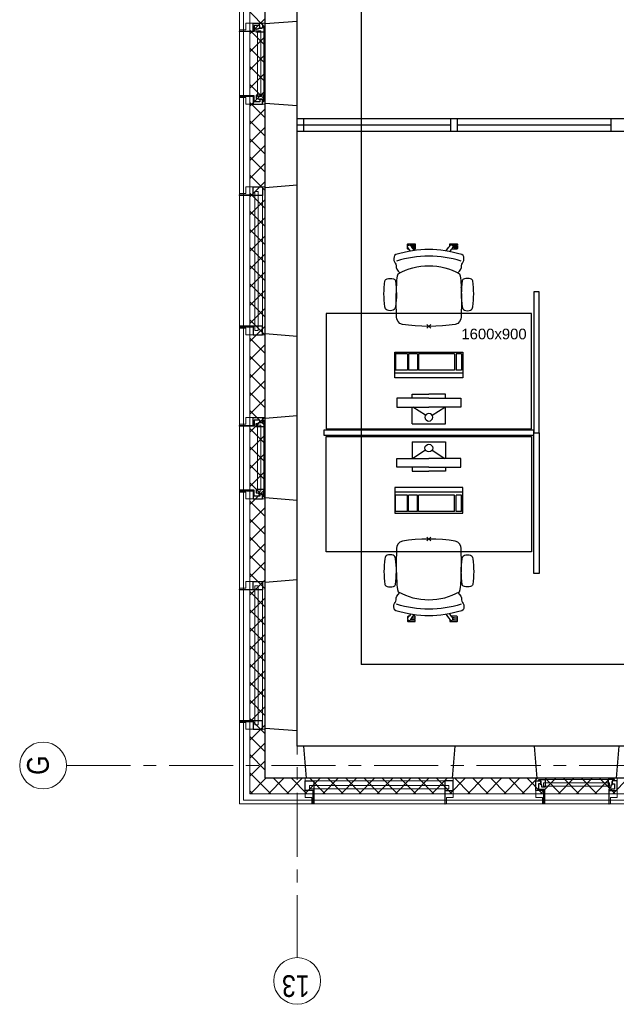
# Model space of a CAD drawing. Header units: millimetres. Extents: x 164327 to 368283, y 131426 to 274001.
# Tile 2 of 160: x 222162 to 226817, y 225018 to 232706. Entities that reach past the tile are written whole.
import ezdxf

# ---------------------------------------------------------------- set-up
doc = ezdxf.new("R2010")
doc.units = ezdxf.units.MM
doc.header["$LTSCALE"] = 400
doc.header["$PDMODE"] = 3
doc.header["$PDSIZE"] = 15
doc.linetypes.add('CENTER', pattern=[2, 1.25, -0.25, 0.25, -0.25])
doc.linetypes.add('STYLE_01', pattern=[0.416641, 0.208282, -0.208359])
for name, color, linetype in [('-gd', 2, 'Continuous'), ('inlay', 6, 'Continuous'), ('inr', 4, 'Continuous'), ('plat', 5, 'Continuous'), ('sona-s008_ip0', 7, 'Continuous'), ('stramien', 1, 'CENTER'), ('symbol', 1, 'Continuous')]:
    doc.layers.add(name, color=color, linetype=linetype)
for name, color, linetype, lineweight in [('Binnenkozijnen', 140, 'Continuous', 15), ('Buitenkozijnen', 140, 'Continuous', 15), ('mat-beton (ihwg)', 5, 'Continuous', 25), ('mat-isolatie', 140, 'Continuous', 15), ('mat-kalkzandsteen', 5, 'Continuous', 25), ('mat-multiplex-hor', 140, 'Continuous', 15), ('None', 7, 'Continuous', 9)]:
    doc.layers.add(name, color=color, linetype=linetype, lineweight=lineweight)
doc.styles.add('Arial', font='arial.ttf', dxfattribs={"height": 211.666667})
doc.styles.add('Arial Narrow', font='ARIALN.TTF', dxfattribs={"height": 222.25})

# ---------------------------------------------------------------- blocks, each defined once
blk = doc.blocks.new('*X44')
at = {"layer": 'None', "lineweight": 13}
for p, q in [((37321.1, 41014.4), (37441.1, 40894.4)), ((37321.1, 40873), (37441.1, 40753)), ((37321.1, 40731.6), (37441.1, 40611.6)), ((37321.1, 40590.2), (37441.1, 40470.2)), ((37321.1, 40448.8), (37441.1, 40328.8)), ((37321.1, 40307.4), (37441.1, 40187.4)), ((37321.1, 40166), (37441.1, 40046)), ((37321.1, 40024.6), (37441.1, 39904.6)), ((37321.1, 39883.2), (37441.1, 39763.2)), ((37321.1, 39741.8), (37441.1, 39621.8)), ((37321.1, 39600.4), (37441.1, 39480.4)), ((37321.1, 39459), (37441.1, 39339)), ((37321.1, 39317.6), (37441.1, 39197.6)), ((37321.1, 39176.2), (37441.1, 39056.2)), ((37321.1, 39034.8), (37441.1, 38914.8)), ((37321.1, 38893.4), (37441.1, 38773.4)), ((37321.1, 38752), (37441.1, 38632)), ((37321.1, 38610.6), (37441.1, 38490.6)), ((37321.1, 38469.2), (37441.1, 38349.2)), ((37321.1, 38327.8), (37441.1, 38207.8)), ((37321.1, 38186.4), (37441.1, 38066.4))]:
    blk.add_line(p, q, dxfattribs=at)
at = {"layer": 'None', "lineweight": 5}
for p, q in [((37321.1, 40998.1), (37332.1, 41009)), ((37321.1, 40856.6), (37402.8, 40938.3)), ((37321.1, 40715.2), (37441.1, 40835.2)), ((37321.1, 40573.8), (37441.1, 40693.8)), ((37321.1, 40432.4), (37441.1, 40552.4)), ((37321.1, 40290.9), (37441.1, 40410.9)), ((37321.1, 40149.5), (37441.1, 40269.5)), ((37321.1, 40008.1), (37441.1, 40128.1)), ((37321.1, 39866.7), (37441.1, 39986.7)), ((37321.1, 39725.3), (37441.1, 39845.3)), ((37321.1, 39583.8), (37441.1, 39703.8)), ((37321.1, 39442.4), (37441.1, 39562.4)), ((37321.1, 39301), (37441.1, 39421)), ((37321.1, 39159.6), (37441.1, 39279.6)), ((37321.1, 39018.2), (37441.1, 39138.2)), ((37321.1, 38876.7), (37441.1, 38996.7)), ((37321.1, 38735.3), (37441.1, 38855.3)), ((37321.1, 38593.9), (37441.1, 38713.9)), ((37321.1, 38452.5), (37441.1, 38572.5)), ((37321.1, 38311), (37441.1, 38431)), ((37321.1, 38169.6), (37441.1, 38289.6))]:
    blk.add_line(p, q, dxfattribs=at)
blk = doc.blocks.new('*X65')
at = {"layer": 'None', "lineweight": 5}
for p, q in [((37332.1, 41009), (37343, 41020)), ((37402.8, 40938.3), (37484.5, 41020)), ((37505.9, 40900), (37625.9, 41020)), ((37647.3, 40900), (37767.3, 41020)), ((37788.7, 40900), (37908.7, 41020)), ((37930.2, 40900), (38050.2, 41020)), ((38071.6, 40900), (38191.6, 41020)), ((38213, 40900), (38333, 41020)), ((38354.4, 40900), (38474.4, 41020)), ((38495.8, 40900), (38615.8, 41020)), ((38637.3, 40900), (38757.3, 41020)), ((38778.7, 40900), (38898.7, 41020)), ((38920.1, 40900), (39040.1, 41020)), ((39061.5, 40900), (39181.5, 41020)), ((39202.9, 40900), (39322.9, 41020)), ((39344.4, 40900), (39464.4, 41020)), ((39485.8, 40900), (39605.8, 41020)), ((39627.2, 40900), (39747.2, 41020)), ((39768.6, 40900), (39888.6, 41020)), ((39910.1, 40900), (40030.1, 41020)), ((40051.5, 40900), (40171.5, 41020)), ((40192.9, 40900), (40312.9, 41020)), ((40334.3, 40900), (40454.3, 41020)), ((40475.7, 40900), (40595.7, 41020)), ((40617.2, 40900), (40737.2, 41020)), ((40758.6, 40900), (40878.6, 41020)), ((40900, 40900), (41020, 41020)), ((41041.4, 40900), (41161.4, 41020)), ((41182.8, 40900), (41302.8, 41020)), ((41324.3, 40900), (41444.3, 41020)), ((41465.7, 40900), (41585.7, 41020)), ((41607.1, 40900), (41727.1, 41020)), ((41748.5, 40900), (41868.5, 41020)), ((41889.9, 40900), (42009.9, 41020)), ((42031.4, 40900), (42151.4, 41020)), ((42172.8, 40900), (42292.8, 41020)), ((42314.2, 40900), (42434.2, 41020)), ((42455.6, 40900), (42575.6, 41020)), ((42597.1, 40900), (42717.1, 41020)), ((42738.5, 40900), (42858.5, 41020)), ((42879.9, 40900), (42999.9, 41020)), ((43021.3, 40900), (43141.3, 41020)), ((43162.7, 40900), (43282.7, 41020)), ((43304.2, 40900), (43424.2, 41020))]:
    blk.add_line(p, q, dxfattribs=at)
at = {"layer": 'None', "lineweight": 13}
for p, q in [((37456.9, 41020), (37576.9, 40900)), ((37598.3, 41020), (37718.3, 40900)), ((37739.7, 41020), (37859.7, 40900)), ((37881.1, 41020), (38001.1, 40900)), ((38022.5, 41020), (38142.5, 40900)), ((38163.9, 41020), (38283.9, 40900)), ((38305.3, 41020), (38425.3, 40900)), ((38446.7, 41020), (38566.7, 40900)), ((38588.1, 41020), (38708.1, 40900)), ((38729.5, 41020), (38849.5, 40900)), ((38870.9, 41020), (38990.9, 40900)), ((39012.3, 41020), (39132.3, 40900)), ((39153.7, 41020), (39273.7, 40900)), ((39295.1, 41020), (39415.1, 40900)), ((39436.5, 41020), (39556.5, 40900)), ((39577.9, 41020), (39697.9, 40900)), ((39719.3, 41020), (39839.3, 40900)), ((39860.7, 41020), (39980.7, 40900)), ((40002.1, 41020), (40122.1, 40900)), ((40143.5, 41020), (40263.5, 40900)), ((40284.9, 41020), (40404.9, 40900)), ((40426.3, 41020), (40546.3, 40900)), ((40567.7, 41020), (40687.7, 40900)), ((40709.1, 41020), (40829.1, 40900)), ((40850.5, 41020), (40970.5, 40900)), ((40991.9, 41020), (41111.9, 40900)), ((41133.3, 41020), (41253.3, 40900)), ((41274.7, 41020), (41394.7, 40900)), ((41416.1, 41020), (41536.1, 40900)), ((41557.5, 41020), (41677.5, 40900)), ((41698.9, 41020), (41818.9, 40900)), ((41840.3, 41020), (41960.3, 40900)), ((41981.7, 41020), (42101.7, 40900)), ((42123.1, 41020), (42243.1, 40900)), ((42264.5, 41020), (42384.5, 40900)), ((42405.9, 41020), (42525.9, 40900)), ((42547.3, 41020), (42667.3, 40900)), ((42688.7, 41020), (42808.7, 40900)), ((42830.1, 41020), (42950.1, 40900)), ((42971.5, 41020), (43091.5, 40900)), ((43112.9, 41020), (43232.9, 40900)), ((43254.3, 41020), (43374.3, 40900))]:
    blk.add_line(p, q, dxfattribs=at)
blk = doc.blocks.new('1200 pui gemeentehuis')
at = {"layer": 'Buitenkozijnen', "color": 92, "linetype": 'Continuous', "lineweight": 25}
for p, q in [((50, 0), (70, -250)), ((1230, 0), (1210, -250))]:
    blk.add_line(p, q, dxfattribs=at)
at = {"layer": 'Buitenkozijnen', "color": 43, "linetype": 'Continuous', "lineweight": 9}
blk.add_lwpolyline([(1165, -400), (1165, -450), (115, -450), (115, -400), (63, -400), (63, -250), (70, -250), (50, 0), (1230, 0), (1210, -250), (1217, -250), (1217, -400)], close=True, dxfattribs=at)
at = {"layer": 'None', "color": 8, "linetype": 'Continuous', "lineweight": 5}
blk.add_line((129, -270), (1150.5, -270), dxfattribs=at)
at = {"layer": 'None', "color": 92, "linetype": 'Continuous', "lineweight": 25}
for points in [[(63, -270), (129, -270), (129, -450), (125, -450), (125, -344), (63, -344), (63, -325)], [(1217, -270), (1151, -270), (1151, -450), (1155, -450), (1155, -344), (1217, -344), (1217, -325)]]:
    blk.add_lwpolyline(points, close=True, dxfattribs=at)
at = {"layer": 'None', "color": 140, "linetype": 'Continuous', "lineweight": 15}
blk.add_lwpolyline([(97.5, -304.8), (1183, -304.8), (1183, -331.2), (97.5, -331.2)], close=True, dxfattribs=at)
blk = doc.blocks.new('0600 pui gemeentehuis')
at = {"layer": 'Buitenkozijnen', "color": 92, "linetype": 'Continuous', "lineweight": 25}
for p, q in [((50.3, 0), (70.3, -250)), ((710.3, 0), (690.3, -250))]:
    blk.add_line(p, q, dxfattribs=at)
at = {"layer": 'Buitenkozijnen', "color": 43, "linetype": 'Continuous', "lineweight": 9}
blk.add_lwpolyline([(697.8, -400), (645.3, -400), (645.3, -450), (115.3, -450), (115.3, -400), (62.8, -400), (62.8, -250), (70.3, -250), (50.3, 0), (710.3, 0), (690.3, -250), (697.8, -250)], close=True, dxfattribs=at)
at = {"layer": 'None', "color": 8, "linetype": 'Continuous', "lineweight": 5}
blk.add_line((134.5, -260), (626, -260), dxfattribs=at)
at = {"layer": 'None', "color": 92, "linetype": 'Continuous', "lineweight": 25}
for points in [[(63.5, -270), (102.5, -270), (102.5, -291.7), (83.5, -291.7), (83.5, -335), (129.3, -335), (129.3, -450), (125.3, -450), (125.3, -344), (63.5, -344), (63.5, -325), (63.5, -325)], [(697, -270), (658, -270), (658, -291.7), (677, -291.7), (677, -335), (631.3, -335), (631.3, -450), (635.3, -450), (635.3, -344), (697, -344), (697, -325), (697, -325)]]:
    blk.add_lwpolyline(points, close=True, dxfattribs=at)
for points in [[(84.5, -270), (84.5, -260), (134.5, -260), (134.5, -320), (109.4, -320), (109.4, -301.9), (102.5, -301.9), (102.5, -274.7)], [(676, -270), (676, -260), (626, -260), (626, -320), (651.2, -320), (651.2, -301.9), (658, -301.9), (658, -274.7)]]:
    blk.add_lwpolyline(points, dxfattribs=at)
at = {"layer": 'None', "color": 140, "linetype": 'Continuous', "lineweight": 15}
blk.add_lwpolyline([(122.8, -284.2), (637.8, -284.2), (637.8, -310.6), (122.8, -310.6)], close=True, dxfattribs=at)
blk = doc.blocks.new('SONA-S008_B2')
at = {"layer": '-gd'}
blk.add_open_spline([(-253, -509.5), (-87.8, -560.2), (87.8, -560.2), (253, -509.5)], degree=3, dxfattribs=at)
for points in [[(-206.6, -15.8), (-79.4, 5.3), (79.6, 5.3), (206.6, -15.8)], [(-253, -272.1), (-257.1, -206.8), (-252.1, -139.2), (-253, -73.9)], [(-253, -73.9), (-253.4, -51.6), (-233.1, -20.2), (-206.6, -15.8)], [(206.6, -15.8), (233.1, -20.2), (253.4, -51.6), (253, -73.9)], [(253, -73.9), (252.1, -139.2), (257.1, -206.8), (253, -272.1)], [(-342.5, -153.6), (-353.5, -221.1), (-351.5, -287.6), (-342.5, -355.4)], [(-325.3, -126.1), (-337, -131.7), (-340.4, -140.8), (-342.5, -153.6)], [(-277.9, -126.1), (-287.8, -121.3), (-315.3, -121.3), (-325.3, -126.1)], [(-260.7, -153.6), (-262.7, -140.8), (-266.2, -131.7), (-277.9, -126.1)], [(-260.7, -355.4), (-251.6, -287.6), (-249.7, -221.1), (-260.7, -153.6)], [(260.6, -355.4), (251.6, -287.6), (249.7, -221.1), (260.6, -153.6)], [(260.6, -153.6), (262.7, -140.8), (266.2, -131.7), (277.9, -126.1)], [(277.9, -126.1), (287.8, -121.3), (315.3, -121.3), (325.3, -126.1)], [(325.3, -126.1), (337, -131.7), (340.4, -140.8), (342.5, -153.6)], [(342.5, -153.6), (353.4, -221.1), (351.5, -287.6), (342.5, -355.4)], [(-255.2, -303.9), (-254.1, -304.3), (-252.9, -304.7), (-251.7, -305.1)], [(-238.9, -411.5), (-253, -365.7), (-250.2, -318.7), (-253, -272.1)], [(253, -272.1), (250.2, -318.7), (253, -365.7), (238.9, -411.5)], [(251.9, -297.7), (252.9, -297.4), (253.8, -297.1), (254.7, -296.8)], [(-342.5, -355.4), (-341.5, -363), (-333.6, -369.9), (-326.1, -371.8)], [(-326.1, -371.8), (-310.3, -375.7), (-292.8, -375.7), (-277, -371.8)], [(-277, -371.8), (-269.5, -369.9), (-261.7, -363), (-260.7, -355.4)], [(-250.7, -332.5), (-253.1, -331.7), (-255.4, -330.9), (-257.6, -330.2)], [(256.9, -323.2), (255, -323.8), (253.1, -324.4), (251, -325.1)], [(277, -371.8), (269.5, -369.9), (261.7, -363), (260.6, -355.4)], [(326.1, -371.8), (310.3, -375.7), (292.8, -375.7), (277, -371.8)], [(342.5, -355.4), (341.5, -363), (333.6, -369.9), (326.1, -371.8)], [(-227.3, -418.1), (-247.1, -436.6), (-255.7, -455.2), (-255.5, -473.7)], [(238.9, -411.5), (95.4, -494.5), (-95.5, -494.5), (-238.9, -411.5)], [(255.5, -473.7), (255.7, -455.2), (247.1, -436.6), (227.3, -418.1)], [(-272.1, -515.2), (-274.4, -533.8), (-273.7, -555.7), (-258.6, -560.1)], [(-255.5, -473.7), (-255.4, -489), (-270.3, -500.1), (-272.1, -515.2)], [(272.1, -515.2), (270.3, -500.1), (255.4, -489), (255.5, -473.7)], [(258.6, -560.1), (273.7, -555.6), (274.4, -533.8), (272.1, -515.2)], [(-258.6, -560.1), (-77.4, -613.6), (78.8, -613.6), (258.6, -560.1)], [(-222.4, -606.9), (-222.4, -604.9), (-220.7, -603.3), (-218.7, -603.3)], [(-222.4, -615.1), (-222.4, -615.1), (-222.4, -606.9), (-222.4, -606.9)], [(-218.7, -603.3), (-218.7, -603.3), (-192, -603.3), (-176.8, -603.3)], [(-185.5, -615.4), (-185.5, -615.4), (-176.5, -602.9), (-162.6, -583.8)], [(-134.5, -588.9), (-152.4, -613.6), (-164.7, -630.5), (-164.7, -630.5)], [(106.4, -606.6), (106.4, -604.6), (108, -603), (110, -603)], [(106.4, -614.8), (106.4, -614.8), (106.4, -606.6), (106.4, -606.6)], [(110.1, -614.8), (110.1, -614.8), (106.4, -614.8), (106.4, -614.8)], [(110, -603), (110, -603), (115.6, -603), (123.1, -603)], [(130.3, -614.8), (130.3, -614.8), (110.1, -614.8), (110.1, -614.8)], [(143.1, -630.4), (143.1, -630.4), (131.8, -614.9), (115.2, -592)], [(130.3, -617.8), (130.3, -617.8), (130.3, -614.8), (130.3, -614.8)], [(130.3, -614.8), (130.3, -614.8), (130.9, -614.8), (131.7, -614.8)], [(143.7, -587.5), (156, -604.4), (163.9, -615.2), (163.9, -615.2)], [(154.9, -602.9), (159.4, -602.9), (162.3, -602.9), (162.3, -602.9)], [(162.3, -602.9), (164.4, -602.9), (166, -604.6), (166, -606.6)], [(166, -614.8), (166, -614.8), (164.6, -614.8), (163.5, -614.8)], [(166, -606.6), (166, -606.6), (166, -614.8), (166, -614.8)], [(-222.5, -641.1), (-222.5, -641.1), (-222.4, -632.9), (-222.4, -632.9)], [(-218.8, -644.8), (-220.8, -644.8), (-222.5, -643.1), (-222.5, -641.1)], [(-218.8, -615.1), (-218.8, -615.1), (-222.4, -615.1), (-222.4, -615.1)], [(-222.4, -629.9), (-222.4, -629.9), (-222.4, -618.1), (-222.4, -618.1)], [(-222.4, -618.1), (-222.4, -618.1), (-198.5, -618.1), (-198.5, -618.1)], [(-198.6, -630), (-198.6, -630), (-222.4, -629.9), (-222.4, -629.9)], [(-222.4, -632.9), (-222.4, -632.9), (-218.8, -632.9), (-218.8, -632.9)], [(-198.5, -615.1), (-198.5, -615.1), (-218.8, -615.1), (-218.8, -615.1)], [(-218.8, -632.9), (-218.8, -632.9), (-198.6, -633), (-198.6, -633)], [(-166.5, -644.9), (-166.5, -644.9), (-218.8, -644.8), (-218.8, -644.8)], [(-198.6, -633), (-198.6, -633), (-198.6, -630), (-198.6, -630)], [(-198.6, -630), (-198.6, -630), (-186.7, -630), (-186.7, -630)], [(-198.6, -633), (-198.6, -633), (-186.7, -633), (-186.7, -633)], [(-198.5, -618.1), (-198.5, -618.1), (-198.5, -615.1), (-198.5, -615.1)], [(-198.5, -615.1), (-198.5, -615.1), (-186.7, -615.2), (-186.7, -615.2)], [(-198.5, -618.1), (-198.5, -618.1), (-189.1, -618.2), (-187.1, -618.2)], [(-182.7, -633.4), (-188.4, -629.2), (-189.7, -621.1), (-185.5, -615.4)], [(-185.4, -615.2), (-186.2, -615.2), (-186.7, -615.2), (-186.7, -615.2)], [(-186.7, -615.2), (-186.7, -615.2), (-186.7, -616.4), (-186.7, -617.3)], [(-185.9, -630), (-186.4, -630), (-186.7, -630), (-186.7, -630)], [(-186.7, -630), (-186.7, -630), (-186.7, -633), (-186.7, -633)], [(-186.7, -633), (-186.7, -633), (-185.3, -633), (-183.1, -633)], [(-164.7, -630.5), (-168.8, -636.2), (-176.9, -637.5), (-182.7, -633.4)], [(-182.7, -633.4), (-182.7, -633.4), (-182.7, -633.4), (-182.7, -633.4)], [(-167.1, -633), (-166.7, -633), (-166.5, -633), (-166.5, -633)], [(-166.5, -633), (-166.5, -633), (-162.9, -633.1), (-162.9, -633.1)], [(-162.9, -641.3), (-162.9, -643.3), (-164.5, -644.9), (-166.5, -644.9)], [(-162.8, -630.1), (-162.8, -630.1), (-163.4, -630.1), (-164.4, -630)], [(-162.9, -633.1), (-162.9, -633.1), (-162.9, -641.3), (-162.9, -641.3)], [(-162.8, -628), (-162.8, -629.2), (-162.8, -630.1), (-162.8, -630.1)], [(106.4, -629.7), (106.4, -629.7), (106.4, -617.8), (106.4, -617.8)], [(106.4, -617.8), (106.4, -617.8), (130.3, -617.8), (130.3, -617.8)], [(130.3, -629.6), (130.3, -629.6), (106.4, -629.7), (106.4, -629.7)], [(106.4, -640.9), (106.4, -640.9), (106.4, -632.7), (106.4, -632.7)], [(106.4, -632.7), (106.4, -632.7), (110.1, -632.7), (110.1, -632.7)], [(110.1, -644.5), (108.1, -644.5), (106.5, -642.9), (106.4, -640.9)], [(110.1, -632.7), (110.1, -632.7), (130.3, -632.6), (130.3, -632.6)], [(162.4, -644.4), (162.4, -644.4), (110.1, -644.5), (110.1, -644.5)], [(130.3, -617.8), (130.3, -617.8), (131.9, -617.8), (133.9, -617.8)], [(130.3, -632.6), (130.3, -632.6), (130.3, -629.6), (130.3, -629.6)], [(130.3, -629.6), (130.3, -629.6), (142.1, -629.6), (142.1, -629.6)], [(130.3, -632.6), (130.3, -632.6), (142.2, -632.6), (142.2, -632.6)], [(142.5, -629.6), (142.3, -629.6), (142.1, -629.6), (142.1, -629.6)], [(142.1, -629.6), (142.1, -629.6), (142.2, -632.6), (142.2, -632.6)], [(142.2, -632.6), (142.2, -632.6), (143.3, -632.6), (145.1, -632.6)], [(161.1, -633.2), (155.3, -637.4), (147.2, -636.1), (143.1, -630.4)], [(163.9, -615.2), (168.1, -621), (166.8, -629.1), (161.1, -633.2)], [(161.1, -633.2), (161.1, -633.2), (161.1, -633.2), (161.1, -633.2)], [(161.8, -632.6), (162.2, -632.6), (162.4, -632.6), (162.4, -632.6)], [(162.4, -632.6), (162.4, -632.6), (166, -632.6), (166, -632.6)], [(166, -640.8), (166, -642.8), (164.4, -644.4), (162.4, -644.4)], [(166, -629.6), (166, -629.6), (165.4, -629.6), (164.4, -629.6)], [(165.3, -617.8), (165.8, -617.8), (166, -617.8), (166, -617.8)], [(166, -617.8), (166, -617.8), (166, -618.6), (166, -619.9)], [(166, -625.7), (166, -627.8), (166, -629.6), (166, -629.6)], [(166, -632.6), (166, -632.6), (166, -640.8), (166, -640.8)]]:
    blk.add_open_spline(points, degree=3)
at = {"layer": 'sona-s008_ip0'}
blk.add_point((0, 0), dxfattribs=at)
blk = doc.blocks.new('SYMB-CMP4_B2')
for p, q in [((-130, 558.1), (130, 558.1)), ((-130, 558.1), (-130, 428.1)), ((130, 558.1), (130, 428.1)), ((-25.3, 491.9), (-125, 428.1)), ((25.3, 491.9), (125, 428.1)), ((-250, 358.1), (-250, 428.1)), ((-250, 428.1), (0, 428.1)), ((250, 428.1), (0, 428.1)), ((250, 358.1), (250, 428.1)), ((0, 358.1), (-250, 358.1)), ((-130, 358.1), (-130, 328.1)), ((-130, 328.1), (0, 328.1)), ((0, 358.1), (250, 358.1)), ((130, 328.1), (0, 328.1)), ((130, 358.1), (130, 328.1)), ((265, 200), (-265, 200)), ((-265, 200), (-265, 0)), ((265, 162.9), (-265, 162.9)), ((265, 0), (265, 200)), ((-166.8, 141.5), (-259.7, 141.5)), ((-259.7, 12.9), (-259.7, 141.5)), ((-166.8, 12.9), (-166.8, 141.5)), ((-88, 141.5), (-159.1, 141.5)), ((-159.1, 12.9), (-159.1, 141.5)), ((-88, 12.9), (-88, 141.5)), ((200.4, 141.5), (-81.5, 141.5)), ((-81.5, 12.9), (-81.5, 141.5)), ((200.4, 12.9), (200.4, 141.5)), ((254.7, 141.5), (212.3, 141.5)), ((212.3, 12.9), (212.3, 141.5)), ((254.7, 12.9), (254.7, 141.5)), ((-265, 0), (265, 0)), ((-166.8, 12.9), (-259.7, 12.9)), ((-88, 12.9), (-159.1, 12.9)), ((200.4, 12.9), (-81.5, 12.9)), ((254.7, 12.9), (212.3, 12.9))]:
    blk.add_line(p, q)
blk.add_circle((0, 508.1), 30)

msp = doc.modelspace()

# ---------------------------------------------------------------- linework, layer by layer
at = {"layer": 'inlay'}
for p in [(224826.97992, 236426.67528), (229676.97992, 227670.73922)]:
    msp.add_line(p, (224826.97992, 227670.73922), dxfattribs=at)
at = {"layer": 'inr'}
for points in [[(226174.47242, 230581.30048), (226174.47242, 229481.30048), (226214.47242, 229481.30048), (226214.47242, 230581.30048)], [(224554.47242, 229511.30048), (226154.47242, 229511.30048), (226154.47242, 230411.30048), (224554.47242, 230411.30048)], [(226174.47242, 229501.30048), (224534.47242, 229501.30048), (224534.47242, 229461.30048), (226174.47242, 229461.30048)], [(226174.47242, 228381.30048), (226174.47242, 229481.30048), (226214.47242, 229481.30048), (226214.47242, 228381.30048)], [(224554.47242, 229451.30048), (226154.47242, 229451.30048), (226154.47242, 228551.30048), (224554.47242, 228551.30048)]]:
    msp.add_lwpolyline(points, close=True, dxfattribs=at)
at = {"layer": 'mat-beton (ihwg)', "lineweight": 25}
for p, q in [((224076.97992, 226782.79912), (224076.97992, 240792.75849)), ((224326.97992, 227032.79912), (224326.97992, 240792.75849)), ((227876.97992, 231932.76576), (224326.97992, 231932.76576)), ((224376.97992, 231932.76576), (224376.97992, 231832.76576)), ((225526.97992, 231832.76576), (225526.97992, 231932.76576)), ((225576.97992, 231832.76576), (225576.97992, 231932.76576)), ((225526.97992, 231882.76576), (224326.97992, 231882.76576)), ((226776.97992, 231882.76576), (225576.97992, 231882.76576)), ((227876.97992, 231832.76576), (224326.97992, 231832.76576)), ((229676.97992, 227032.79912), (224326.97992, 227032.79912)), ((258901.97992, 226782.79912), (224076.97992, 226782.79912))]:
    msp.add_line(p, q, dxfattribs=at)
at = {"layer": 'mat-isolatie', "lineweight": 15}
for p, q in [((223956.97992, 226662.79912), (223956.97992, 241352.75868)), ((224076.97992, 226782.79912), (224076.97992, 241232.75868)), ((256882.34838, 226782.79912), (224076.97992, 226782.79912)), ((256782.34838, 226662.79912), (223956.97992, 226662.79912))]:
    msp.add_line(p, q, dxfattribs=at)
at = {"layer": 'mat-kalkzandsteen', "lineweight": 25}
msp.add_line((226776.97992, 231832.76576), (226776.97992, 231932.76576), dxfattribs=at)
at = {"layer": 'mat-multiplex-hor', "lineweight": 15}
for p, q in [((223876.97992, 226582.75864), (223876.97992, 241432.68856)), ((223906.97992, 226612.75864), (223906.97992, 241402.68856)), ((256679.97992, 226582.75864), (223876.97992, 226582.75864)), ((256679.97992, 226612.75864), (223906.97992, 226612.75864))]:
    msp.add_line(p, q, dxfattribs=at)
at = {"layer": 'None', "color": 140, "linetype": 'STYLE_01', "lineweight": 15}
msp.add_line((224326.97992, 227032.79912), (224326.97992, 240582.79912), dxfattribs=at)
at = {"layer": 'None', "color": 43, "linetype": 'Continuous', "lineweight": 9}
for centre in [(222344.58634, 226882.75849), (224326.97992, 225201.08207)]:
    msp.add_circle(centre, 182.60642, dxfattribs=at)
at = {"layer": 'stramien', "lineweight": 0}
for p, q in [((224326.97992, 242669.85904), (224326.97992, 225383.68849)), ((222527.19276, 226882.75849), (263727.13992, 226882.75849))]:
    msp.add_line(p, q, dxfattribs=at)

# ---------------------------------------------------------------- block references
at = {"layer": 'Binnenkozijnen', "color": 7, "rotation": 270}
for name, p in [('0600 pui gemeentehuis', (224326.97992, 232742.75898)), ('1200 pui gemeentehuis', (224326.97992, 231462.75849)), ('0600 pui gemeentehuis', (224326.97992, 229662.75849)), ('1200 pui gemeentehuis', (224326.97992, 228382.75849))]:
    msp.add_blockref(name, p, dxfattribs=at)
at = {"layer": 'Binnenkozijnen', "color": 7}
for name, p in [('1200 pui gemeentehuis', (224326.97992, 227032.79912)), ('0600 pui gemeentehuis', (226126.97992, 227032.79912))]:
    msp.add_blockref(name, p, dxfattribs=at)
at = {"layer": 'inr', "rotation": 180}
msp.add_blockref('SONA-S008_B2', (225354.47242, 230311.30048), dxfattribs=at)
at = {"layer": 'inr', "xscale": -1}
msp.add_blockref('SONA-S008_B2', (225354.47242, 228651.30048), dxfattribs=at)
at = {"layer": 'mat-isolatie', "rotation": 90}
for name in ['*X65', '*X44']:
    msp.add_blockref(name, (264976.97992, 189341.69912), dxfattribs=at)
at = {"layer": 'symbol', "xscale": -1, "rotation": 180}
msp.add_blockref('SYMB-CMP4_B2', (225354.47242, 230109.81178), dxfattribs=at)
at = {"layer": 'symbol'}
msp.add_blockref('SYMB-CMP4_B2', (225354.47242, 228852.78918), dxfattribs=at)

# ---------------------------------------------------------------- texts
at = {"layer": 'None', "color": 43, "insert": (222219.70301, 226809.69599), "char_height": 169.33333, "width": 146.125, "attachment_point": 1, "rotation": 90, "style": 'Arial Narrow'}
msp.add_mtext('G', dxfattribs=at)
at = {"layer": 'None', "color": 43, "insert": (224424.34659, 225076.19873), "char_height": 169.333333, "attachment_point": 1, "rotation": 180, "style": 'Arial Narrow'}
msp.add_mtext('13', dxfattribs=at)
at = {"layer": 'plat', "insert": (225608.43184, 230293.31384), "char_height": 82.973333, "attachment_point": 1, "style": 'Arial'}
msp.add_mtext('1600x900', dxfattribs=at)

doc.saveas('drawing.dxf')
